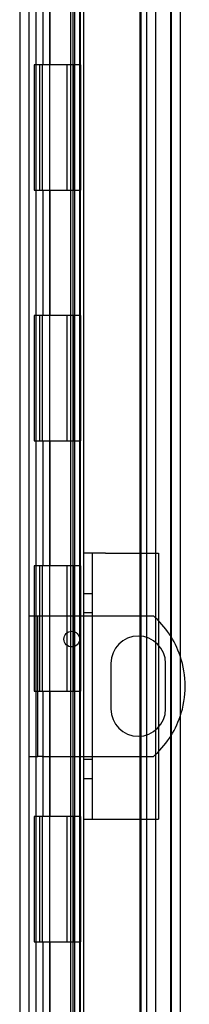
# Model space of a CAD drawing. Header units: inches. Extents: x 1 to 240, y -1 to 159.
# Tile 22 of 65: x 24.82 to 26.18, y 84.93 to 92.79. Entities that reach past the tile are written whole.
import ezdxf
from ezdxf.enums import TextEntityAlignment as Align
from ezdxf.lldxf.tags import DXFTag

# ---------------------------------------------------------------- set-up
doc = ezdxf.new("R2010")
doc.units = ezdxf.units.IN
doc.header["$MEASUREMENT"] = 0
for name, color, linetype in [('COM40153-1', 7, 'Continuous'), ('COM40153-2', 7, 'Continuous'), ('COM48603', 7, 'Continuous'), ('COM70220', 7, 'Continuous'), ('COM70726-4', 7, 'Continuous'), ('Default', 7, 'Continuous'), ('HNG10620-32B', 7, 'Continuous'), ('HNG10620-32C', 7, 'Continuous'), ('HNG10620-32P', 7, 'Continuous')]:
    doc.layers.add(name, color=color, linetype=linetype)
doc.styles.add('SEACAD_Times_New_Roman', font='times.ttf')
tags = doc.linetypes.add('HIDDEN2', pattern=[0.1875, 0.125, -0.0625]).pattern_tags.tags
tags[6:7] = [DXFTag(74, 4), DXFTag(75, 0), DXFTag(340, '0'), DXFTag(46, 0.0), DXFTag(50, 0.0), DXFTag(44, 0.0), DXFTag(45, 0.0)]
tags[4:5] = [DXFTag(74, 4), DXFTag(75, 0), DXFTag(340, '0'), DXFTag(46, 0.0), DXFTag(50, 0.0), DXFTag(44, 0.0), DXFTag(45, 0.0)]
doc.dimstyles.new('HAMMOND_(STH_-_240x160)', dxfattribs={"dimtxt": 1, "dimasz": 1.25, "dimexe": 0.5, "dimexo": 0.5, "dimgap": 0.25, "dimtad": 0, "dimtih": 1, "dimtoh": 1, "dimlfac": 0.125, "dimzin": 0, "dimdsep": 46, "dimtxsty": 'SEACAD_Times_New_Roman', "dimblk1": '_SE_FILLED', "dimblk2": '_SE_FILLED', "dimsah": 1, "dimcen": 0.5, "dimadec": 0, "dimazin": 0, "dimtfac": 0.8, "dimtofl": 0, "dimtmove": 0, "dimatfit": 3, "dimfxl": 1, "dimtolj": 1, "dimtzin": 0, "dimarcsym": 0})

# ---------------------------------------------------------------- blocks, each defined once
blk = doc.blocks.new('SE6')
at = {"layer": 'COM40153-1', "color": 7, "linetype": 'HIDDEN2'}
for p, q in [((24.8962, 88.0306), (24.9682, 88.0306)), ((24.9682, 86.9056), (24.9682, 88.0306)), ((24.9682, 88.0306), (25.0042, 88.0306)), ((25.0042, 88.0306), (25.8923, 88.0306)), ((25.5526, 87.6496), (25.5526, 87.2866)), ((25.9896, 87.2866), (25.9896, 87.6496)), ((24.8962, 86.9056), (24.9682, 86.9056)), ((25.0042, 86.9056), (24.9682, 86.9056)), ((25.0042, 86.9056), (25.8923, 86.9056))]:
    blk.add_line(p, q, dxfattribs=at)
blk.add_circle((25.2401, 87.8436), 0.0625, dxfattribs=at)
for centre, radius, start, end in [((25.3962, 87.4681), 0.75, 18.79691, 48.59038), ((25.7711, 87.6496), 0.2185, 0, 180), ((25.7711, 87.2866), 0.2185, 180, 0), ((25.3962, 87.4681), 0.75, 311.40962, 341.20309)]:
    blk.add_arc(centre, radius, start, end, dxfattribs=at)
at = {"layer": 'COM40153-1', "color": 7, "linetype": 'Continuous'}
blk.add_arc((25.3962, 87.4681), 0.75, 341.20309, 18.79691, dxfattribs=at)
at = {"layer": 'COM40153-2', "color": 7, "linetype": 'HIDDEN2'}
for p, q in [((25.5087, 88.5306), (25.3337, 88.5306)), ((25.3337, 88.5306), (25.3337, 86.4056)), ((25.4037, 88.5306), (25.4037, 86.4056)), ((25.5087, 88.5306), (25.9337, 88.5306)), ((25.9337, 88.5306), (25.9337, 86.4056)), ((25.4037, 88.2056), (25.3337, 88.2056)), ((25.4037, 88.0536), (25.3337, 88.0536)), ((25.4037, 86.8826), (25.3337, 86.8826)), ((25.3337, 86.7306), (25.4037, 86.7306)), ((25.3337, 86.4056), (25.5087, 86.4056)), ((25.5087, 86.4056), (25.9337, 86.4056))]:
    blk.add_line(p, q, dxfattribs=at)
at = {"layer": 'COM48603', "color": 7, "linetype": 'HIDDEN2'}
for p, q in [((26.0342, 99.4226), (26.0342, 65.4336)), ((25.2312, 98.5552), (25.2312, 66.301)), ((25.3032, 98.5551), (25.3032, 66.301)), ((25.2628, 98.3754), (25.2628, 66.4808)), ((25.3337, 98.3754), (25.3337, 88.5306)), ((25.3337, 86.4056), (25.3337, 66.4808))]:
    blk.add_line(p, q, dxfattribs=at)
at = {"layer": 'COM48603', "color": 7, "linetype": 'Continuous'}
blk.add_line((26.1062, 99.4226), (26.1062, 65.4336), dxfattribs=at)
at = {"layer": 'COM70220', "color": 7, "linetype": 'HIDDEN2'}
for p, q in [((25.7842, 98.9056), (25.7842, 65.9506)), ((26.0302, 98.9056), (26.0302, 65.9506)), ((26.0322, 98.9056), (26.0322, 65.9506)), ((26.0332, 98.9056), (26.0332, 65.9506))]:
    blk.add_line(p, q, dxfattribs=at)
at = {"layer": 'COM70726-4', "color": 7, "linetype": 'HIDDEN2'}
for p, q in [((24.8242, 100.2731), (24.8242, 64.5831)), ((25.8372, 99.1413), (25.8372, 65.7148)), ((25.9092, 99.1413), (25.9092, 65.7148))]:
    blk.add_line(p, q, dxfattribs=at)
at = {"layer": 'COM70726-4', "color": 7, "linetype": 'Continuous'}
blk.add_line((24.8962, 100.2731), (24.8962, 64.5831), dxfattribs=at)
at = {"layer": 'HNG10620-32B', "color": 7, "linetype": 'HIDDEN2'}
for p, q in [((24.9562, 66.4281), (24.9562, 98.4281)), ((25.0106, 92.4281), (25.0106, 93.4281)), ((25.0679, 92.4281), (25.0679, 93.4281)), ((25.2512, 92.4281), (25.2512, 93.4281)), ((25.0106, 90.4281), (25.0106, 91.4281)), ((25.0679, 90.4281), (25.0679, 91.4281)), ((25.2512, 90.4281), (25.2512, 91.4281)), ((25.0106, 88.4281), (25.0106, 89.4281)), ((25.0679, 88.4281), (25.0679, 89.4281)), ((25.2512, 88.4281), (25.2512, 89.4281)), ((25.0106, 86.4281), (25.0106, 87.4281)), ((25.0679, 86.4281), (25.0679, 87.4281)), ((25.2512, 86.4281), (25.2512, 87.4281)), ((25.0106, 84.4281), (25.0106, 85.4281)), ((25.0679, 84.4281), (25.0679, 85.4281)), ((25.2512, 84.4281), (25.2512, 85.4281))]:
    blk.add_line(p, q, dxfattribs=at)
at = {"layer": 'HNG10620-32B', "color": 7, "linetype": 'Continuous'}
for p, q in [((25.3112, 92.4281), (25.3112, 93.4281)), ((25.0487, 92.4281), (24.94, 92.4281)), ((24.94, 92.4281), (24.94, 91.4281)), ((24.9824, 92.4281), (24.9824, 91.4281)), ((25.3112, 92.4281), (25.0487, 92.4281)), ((24.94, 91.4281), (25.0487, 91.4281)), ((25.0487, 91.4281), (25.3112, 91.4281)), ((25.3112, 90.4281), (25.3112, 91.4281)), ((25.0487, 90.4281), (24.94, 90.4281)), ((24.94, 90.4281), (24.94, 89.4281)), ((24.9824, 90.4281), (24.9824, 89.4281)), ((25.3112, 90.4281), (25.0487, 90.4281)), ((24.94, 89.4281), (25.0487, 89.4281)), ((25.0487, 89.4281), (25.3112, 89.4281)), ((25.3112, 88.4281), (25.3112, 89.4281)), ((25.0487, 88.4281), (24.94, 88.4281)), ((24.94, 88.4281), (24.94, 87.4281)), ((24.9824, 88.4281), (24.9824, 87.4281)), ((25.3112, 88.4281), (25.0487, 88.4281)), ((24.94, 87.4281), (25.0487, 87.4281)), ((25.0487, 87.4281), (25.3112, 87.4281)), ((25.3112, 86.4281), (25.3112, 87.4281)), ((25.0487, 86.4281), (24.94, 86.4281)), ((24.94, 86.4281), (24.94, 85.4281)), ((24.9824, 86.4281), (24.9824, 85.4281)), ((25.3112, 86.4281), (25.0487, 86.4281)), ((24.94, 85.4281), (25.0487, 85.4281)), ((25.0487, 85.4281), (25.3112, 85.4281)), ((25.3112, 84.4281), (25.3112, 85.4281))]:
    blk.add_line(p, q, dxfattribs=at)
at = {"layer": 'HNG10620-32C', "color": 7, "linetype": 'HIDDEN2'}
for p, q in [((25.7912, 98.4281), (25.7912, 66.4281)), ((25.0637, 92.4281), (25.0637, 91.4281)), ((25.2012, 92.4281), (25.2012, 91.4281)), ((25.2292, 92.4281), (25.2292, 91.4281)), ((25.2512, 92.4281), (25.2512, 91.4281)), ((25.0637, 90.4281), (25.0637, 89.4281)), ((25.2012, 90.4281), (25.2012, 89.4281)), ((25.2292, 90.4281), (25.2292, 89.4281)), ((25.2512, 90.4281), (25.2512, 89.4281)), ((25.0637, 88.4281), (25.0637, 87.4281)), ((25.2012, 88.4281), (25.2012, 87.4281)), ((25.2292, 88.4281), (25.2292, 87.4281)), ((25.2512, 88.4281), (25.2512, 87.4281)), ((25.0637, 86.4281), (25.0637, 85.4281)), ((25.2012, 86.4281), (25.2012, 85.4281)), ((25.2292, 86.4281), (25.2292, 85.4281)), ((25.2512, 86.4281), (25.2512, 85.4281))]:
    blk.add_line(p, q, dxfattribs=at)
at = {"layer": 'HNG10620-32C', "color": 7, "linetype": 'Continuous'}
for p, q in [((25.0037, 92.4281), (25.0037, 91.4281)), ((25.3112, 92.4281), (25.0487, 92.4281)), ((25.3112, 92.4281), (25.3112, 91.4281)), ((25.0487, 91.4281), (25.3112, 91.4281)), ((25.0037, 90.4281), (25.0037, 89.4281)), ((25.3112, 90.4281), (25.0487, 90.4281)), ((25.3112, 90.4281), (25.3112, 89.4281)), ((25.0487, 89.4281), (25.3112, 89.4281)), ((25.0037, 88.4281), (25.0037, 87.4281)), ((25.3112, 88.4281), (25.0487, 88.4281)), ((25.3112, 88.4281), (25.3112, 87.4281)), ((25.0487, 87.4281), (25.3112, 87.4281)), ((25.0037, 86.4281), (25.0037, 85.4281)), ((25.3112, 86.4281), (25.0487, 86.4281)), ((25.3112, 86.4281), (25.3112, 85.4281)), ((25.0487, 85.4281), (25.3112, 85.4281))]:
    blk.add_line(p, q, dxfattribs=at)
at = {"layer": 'HNG10620-32P', "color": 7, "linetype": 'HIDDEN2'}
for p, q in [((25.0637, 97.9892), (25.0637, 66.4281)), ((25.2512, 66.4281), (25.2512, 97.9892))]:
    blk.add_line(p, q, dxfattribs=at)
blk = doc.blocks.new('DMBLK2327')
at = {"layer": 'Default', "linetype": 'Continuous'}
for points in [[(30.565, 98.2806), (30.3567, 99.5306), (30.1483, 98.2806)], [(30.565, 66.5756), (30.1483, 66.5756), (30.3567, 65.3256)]]:
    blk.add_hatch(color=7, dxfattribs=at).paths.add_polyline_path(points)
at = {"layer": 'Default', "color": 7, "linetype": 'Continuous'}
for p, q in [((25.8392, 99.5306), (30.8567, 99.5306)), ((30.3567, 99.5306), (30.3567, 83.2781)), ((30.3567, 80.4281), (30.3567, 65.3256)), ((25.8392, 65.3256), (30.8567, 65.3256))]:
    blk.add_line(p, q, dxfattribs=at)
at = {"layer": 'Default', "color": 7, "linetype": 'Continuous', "style": 'SEACAD_Times_New_Roman'}
for s, p in [('34.21', (28.6505, 82.9281)), ('DOOR', (28.2595, 81.4281))]:
    blk.add_text(s, height=1, dxfattribs=at).set_placement(p, align=Align.TOP_LEFT)
blk = doc.blocks.new('_SE_FILLED')
at = {"color": 0}
blk.add_line((0, 0), (-1, 0), dxfattribs=at)
blk.add_solid([(0, 0), (-1, -0.1665), (-1, 0.1665), (0, 0)], dxfattribs=at)

msp = doc.modelspace()

# ---------------------------------------------------------------- block references
at = {"layer": 'Default'}
msp.add_blockref('SE6', (0, 0), dxfattribs=at)

# ---------------------------------------------------------------- dimensions: what is measured, and where the dimension line sits
at = {"layer": 'Default', "color": 7, "linetype": 'Continuous'}
dim = msp.add_linear_dim(base=(30.3566524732, 99.5305898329), p1=(25.339190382, 99.5305898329), p2=(25.339190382, 65.3255898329), angle=270, text='\\A1;<>\\PDOOR', dimstyle='HAMMOND_(STH_-_240x160)', override={"dimlfac": 1}, dxfattribs=at)
dim.commit()
dim.dimension.update_dxf_attribs({"geometry": 'DMBLK2327', "text_midpoint": (30.3566524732, 82.4280894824), "dimtype": 161})

doc.saveas('drawing.dxf')
